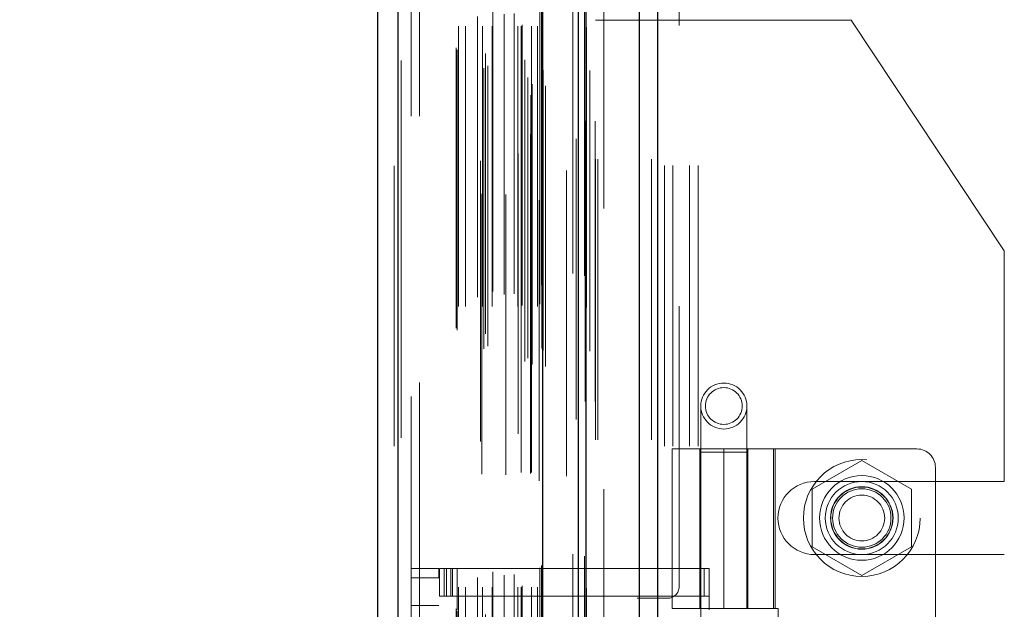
# Model space of a CAD drawing. Header units: inches. Extents: x 0.2 to 10.7, y 0.2 to 7.9.
# Tile 86 of 105: x 6.059 to 6.41, y 3.45 to 3.66. Entities that reach past the tile are written whole.
import ezdxf

# ---------------------------------------------------------------- set-up
doc = ezdxf.new("R2010")
doc.units = ezdxf.units.IN
doc.header["$MEASUREMENT"] = 0
doc.linetypes.add('HIDDEN', pattern=[0.075, 0.05, -0.025])
doc.layers.add('DIMENSIONS', color=140, linetype='Continuous')
doc.styles.add('SLDTEXTSTYLE0', font='TXT', dxfattribs={"width": 0.7})
doc.dimstyles.new('SLDDIMSTYLE0', dxfattribs={"dimtxt": 0.084961, "dimasz": 0.13, "dimexe": 0, "dimexo": 0.0625, "dimgap": 0.02124, "dimtad": 0, "dimtih": 1, "dimtoh": 1, "dimlfac": 12, "dimrnd": 1e-09, "dimzin": 12, "dimdsep": 46, "dimtxsty": 'SLDTEXTSTYLE0', "dimsah": 1, "dimcen": 0.09, "dimadec": 0, "dimazin": 3, "dimtfac": 1, "dimtofl": 0, "dimtmove": 0, "dimatfit": 3, "dimfxl": 0, "dimfrac": 2, "dimtolj": 1, "dimtzin": 12, "dimarcsym": 0})

# ---------------------------------------------------------------- blocks, each defined once
blk = doc.blocks.new('_D_18')
at = {"layer": 'DIMENSIONS'}
for p, q in [((6.30531, 4.64824), (5.77756, 4.64824)), ((5.90256, 4.64824), (5.90256, 4.08164)), ((5.74098, 3.92759), (5.71245, 3.92759)), ((5.71245, 3.92759), (5.71245, 3.79255)), ((6.06413, 3.92759), (6.09266, 3.92759)), ((6.09266, 3.92759), (6.09266, 3.79255)), ((5.71245, 3.79255), (5.74098, 3.79255)), ((6.09266, 3.79255), (6.06413, 3.79255)), ((5.90256, 3.10791), (5.90256, 3.77353)), ((6.30531, 3.10791), (5.77756, 3.10791))]:
    blk.add_line(p, q, dxfattribs=at)
for points in [[(5.90256, 4.64824), (5.88256, 4.51824), (5.92256, 4.51824)], [(5.90256, 3.10791), (5.92256, 3.23791), (5.88256, 3.23791)]]:
    blk.add_solid(points, dxfattribs=at)
at = {"layer": 'DIMENSIONS', "char_height": 0.083333, "attachment_point": 1, "style": 'SLDTEXTSTYLE0'}
for s, insert in [('18.48', (5.74098, 4.05403)), ('469.5', (5.74098, 3.89998))]:
    blk.add_mtext(s, dxfattribs=dict(at, insert=insert))
blk = doc.blocks.new('_D_19')
at = {"layer": 'DIMENSIONS'}
for p, q in [((6.2081, 4.76349), (5.28994, 4.76349)), ((5.41494, 4.76349), (5.41494, 4.15523)), ((5.25336, 4.02509), (5.22483, 4.02509)), ((5.22483, 4.02509), (5.22483, 3.89006)), ((5.57651, 4.02509), (5.60504, 4.02509)), ((5.60504, 4.02509), (5.60504, 3.89006)), ((5.22483, 3.89006), (5.25336, 3.89006)), ((5.60504, 3.89006), (5.57651, 3.89006)), ((5.41494, 2.99258), (5.41494, 3.73601)), ((6.2081, 2.99258), (5.28994, 2.99258))]:
    blk.add_line(p, q, dxfattribs=at)
for points in [[(5.41494, 4.76349), (5.39494, 4.63349), (5.43494, 4.63349)], [(5.41494, 2.99258), (5.43494, 3.12258), (5.39494, 3.12258)]]:
    blk.add_solid(points, dxfattribs=at)
at = {"layer": 'DIMENSIONS', "char_height": 0.083333, "attachment_point": 1, "style": 'SLDTEXTSTYLE0'}
for s, insert in [('21.25', (5.25336, 4.15154)), ('539.8', (5.25336, 3.99749)), ('OPENING', (5.1529, 3.84343))]:
    blk.add_mtext(s, dxfattribs=dict(at, insert=insert))

msp = doc.modelspace()

# ---------------------------------------------------------------- linework, layer by layer
at = {"color": 7, "linetype": 'Continuous', "lineweight": 25}
for p, q in [((6.2798113, 2.9101612), (6.2798113, 4.8548104)), ((6.2861753, 4.8559907), (6.2861753, 2.9101612)), ((6.2580993, 2.9101612), (6.2580993, 4.8455779)), ((6.2607353, 2.9101612), (6.2607353, 4.8458368)), ((6.2452962, 2.9362656), (6.2452962, 4.8198737)), ((6.1937753, 2.9453502), (6.1937753, 4.8107892)), ((6.1863381, 4.807844), (6.1863381, 2.9482953))]:
    msp.add_line(p, q, dxfattribs=at)
at = {"color": 7, "linetype": 'HIDDEN', "lineweight": 18}
for p, q in [((6.2798113, 2.9101612), (6.2798113, 4.8548104)), ((6.2840539, 2.9101612), (6.2840539, 4.8548104)), ((6.2840539, 2.9101612), (6.2840539, 4.8548104)), ((6.2861753, 4.8559907), (6.2861753, 2.9101612)), ((6.2861753, 2.9101612), (6.2861753, 4.8559907)), ((6.2861753, 2.9101612), (6.2861753, 4.8559907)), ((6.2607353, 2.9101612), (6.2607353, 4.8458368)), ((6.2640993, 2.9101612), (6.2640993, 4.8455779)), ((6.264978, 2.9101612), (6.264978, 4.8458368)), ((6.264978, 2.9101612), (6.264978, 4.8458368)), ((6.2604811, 2.9237953), (6.2604811, 4.8323441)), ((6.2410707, 2.9329316), (6.2410707, 4.8232078)), ((6.2410707, 2.9329316), (6.2410707, 4.8232078)), ((6.2409864, 4.8191138), (6.2409864, 2.9370256)), ((6.241496, 2.9369357), (6.241496, 4.8192036)), ((6.2463381, 2.9362656), (6.2463381, 4.8198737)), ((6.238933, 2.9380002), (6.238933, 4.8181391)), ((6.2399253, 2.9392551), (6.2399253, 4.8169223)), ((6.2572259, 4.8173904), (6.2572259, 2.938754)), ((6.2572259, 4.8173888), (6.2572259, 2.9387624)), ((6.2242584, 2.9425639), (6.2242584, 4.8135754)), ((6.22569, 2.943488), (6.22569, 4.8126472)), ((6.2365351, 4.8122346), (6.2365351, 2.9439129)), ((6.2449202, 2.9427136), (6.2449202, 4.8134257)), ((6.2449202, 2.9427136), (6.2449202, 4.8134257)), ((6.2453717, 2.94175), (6.2453717, 4.8143894)), ((6.2453985, 2.9419597), (6.2453985, 4.8141797)), ((6.1937753, 4.8107892), (6.1937753, 2.9453502)), ((6.1948172, 2.9453502), (6.1948172, 4.8107892)), ((6.1948172, 4.8107892), (6.1948172, 2.9453502)), ((6.223078, 4.8095422), (6.223078, 2.9465928)), ((6.2248427, 2.9478663), (6.2248427, 4.808273)), ((6.238902, 2.9455474), (6.238902, 4.810592)), ((6.1923381, 4.807844), (6.1923381, 2.9482953)), ((6.2143931, 2.9498995), (6.2143931, 4.8062399)), ((6.2148258, 2.9491687), (6.2148258, 4.8069706)), ((6.2537892, 4.8060881), (6.2537892, 2.9500268)), ((6.2152264, 2.9576167), (6.2152264, 4.7985227)), ((6.2152264, 2.9576167), (6.2152264, 4.7985227)), ((6.217759, 2.9576167), (6.217759, 4.7985227)), ((6.2235817, 4.7978586), (6.2235817, 2.9582812)), ((6.2237938, 2.9576167), (6.2237938, 4.7985227)), ((6.2272388, 2.9576167), (6.2272388, 4.7985227)), ((6.2321109, 4.7976214), (6.2321109, 2.9585165)), ((6.2364094, 2.9576167), (6.2364094, 4.7985227)), ((6.2375826, 4.7985227), (6.2375826, 2.9576167)), ((6.2375826, 2.9576167), (6.2375826, 4.7985227)), ((6.2379993, 2.9580334), (6.2379993, 4.798106)), ((6.2409159, 4.798106), (6.2409159, 2.9580334)), ((6.2413326, 2.9576167), (6.2413326, 4.7985227)), ((6.2413326, 4.7985227), (6.2413326, 2.9576167)), ((6.2434062, 2.9576167), (6.2434062, 4.7985227)), ((6.2434062, 2.9576167), (6.2434062, 4.7985227)), ((6.2442493, 2.95845), (6.2442493, 4.7976893)), ((6.2442493, 2.95845), (6.2442493, 4.7976893)), ((6.2220672, 2.9609827), (6.2220672, 4.7951567)), ((6.2315635, 2.9619119), (6.2315635, 4.7942275)), ((6.2315635, 2.9619119), (6.2315635, 4.7942275)), ((6.2351185, 2.9621579), (6.2351185, 4.79397)), ((6.2440048, 4.795528), (6.2440048, 2.9606113)), ((6.2275075, 2.9630207), (6.2275075, 4.7931259)), ((6.2443197, 2.9645299), (6.2443197, 4.7916095)), ((6.2443197, 2.9645299), (6.2443197, 4.7916095)), ((6.2448669, 2.9653029), (6.2448669, 4.7908364)), ((6.2448669, 2.9653029), (6.2448669, 4.7908364)), ((6.2601926, 2.9686147), (6.2601926, 4.78749)), ((6.2560588, 2.9693934), (6.2560588, 4.786746)), ((6.2670993, 2.9925779), (6.2670993, 4.7634945)), ((6.2670993, 2.9925779), (6.2670993, 4.7634945)), ((6.2670993, 2.9925779), (6.2670993, 4.7634945)), ((6.2670993, 2.9925779), (6.2670993, 4.7634945)), ((6.1983381, 4.725528), (6.1983381, 3.0306113)), ((6.2013381, 3.0306113), (6.2013381, 4.725528)), ((6.2013381, 3.0306113), (6.2013381, 4.725528)), ((6.2013381, 4.725528), (6.2013381, 3.0306113)), ((6.2013381, 4.725528), (6.2013381, 3.0306113)), ((6.2939326, 3.4577862), (6.2939326, 4.2983695)), ((6.2886826, 3.6597445), (6.2640993, 3.6597445)), ((6.2886826, 3.1079112), (6.2886826, 3.6597445)), ((6.2916826, 3.6597445), (6.2886826, 3.6597445)), ((6.2886826, 3.1079112), (6.2886826, 3.6597445)), ((6.2916826, 3.1079112), (6.2916826, 3.6597445)), ((6.3006826, 3.6597445), (6.2916826, 3.6597445)), ((6.2976826, 3.1079112), (6.2976826, 3.6597445)), ((6.3006826, 3.1079112), (6.3006826, 3.6597445)), ((6.3553076, 3.6597445), (6.3006826, 3.6597445)), ((6.3006826, 3.1079112), (6.3006826, 3.6597445)), ((6.4099326, 3.577505), (6.3553076, 3.6597445)), ((6.4099326, 3.4952654), (6.4099326, 3.577505)), ((6.3016846, 3.5221697), (6.3016846, 3.5057655)), ((6.3180888, 3.5057655), (6.3180888, 3.5221697)), ((6.291514, 3.5068679), (6.3282594, 3.5068679)), ((6.291514, 3.5068679), (6.291514, 3.4499453)), ((6.3013565, 3.5068679), (6.3013565, 3.4499453)), ((6.3180888, 3.5057655), (6.3016846, 3.5057655)), ((6.3016846, 3.5057655), (6.3016846, 3.2597026)), ((6.3098867, 3.5068679), (6.3098867, 3.4499453)), ((6.3098867, 3.4499453), (6.3098867, 3.5068679)), ((6.3180888, 3.2597026), (6.3180888, 3.5057655)), ((6.3181262, 3.5068679), (6.3181262, 3.4499453)), ((6.3184169, 3.4499453), (6.3184169, 3.5068679)), ((6.3276334, 3.4499453), (6.3276334, 3.5068679)), ((6.3787843, 3.5068679), (6.3282594, 3.5068679)), ((6.3282594, 3.4499453), (6.3282594, 3.5068679)), ((6.3590993, 3.5027405), (6.3413493, 3.4924925)), ((6.3768493, 3.4924925), (6.3590993, 3.5027405)), ((6.385346, 3.5003062), (6.385346, 3.2673666)), ((6.3422243, 3.4952654), (6.4099326, 3.4952654)), ((6.3413493, 3.4924925), (6.3413493, 3.4719966)), ((6.3768493, 3.4719966), (6.3768493, 3.4924925)), ((6.3413493, 3.4719966), (6.3590993, 3.4617486)), ((6.3590993, 3.4617486), (6.3768493, 3.4719966)), ((6.3422243, 3.4692237), (6.4099326, 3.4692237)), ((6.4099326, 3.298432), (6.4099326, 3.4692237)), ((6.1983381, 3.464217), (6.2081806, 3.464217)), ((6.2081806, 3.464217), (6.2081806, 3.4609361)), ((6.2085087, 3.4543745), (6.2085087, 3.464217)), ((6.2085087, 3.464217), (6.2101491, 3.464217)), ((6.2101491, 3.4543745), (6.2101491, 3.464217)), ((6.2110029, 3.464217), (6.2101491, 3.464217)), ((6.2101491, 3.4543745), (6.2101491, 3.464217)), ((6.2110029, 3.4543745), (6.2110029, 3.464217)), ((6.2110029, 3.464217), (6.2124907, 3.464217)), ((6.2124907, 3.4543745), (6.2124907, 3.464217)), ((6.3028444, 3.464217), (6.2124907, 3.464217)), ((6.2131019, 3.464217), (6.2131019, 3.4543745)), ((6.2147423, 3.464217), (6.2147423, 3.4543745)), ((6.3028444, 3.4543745), (6.3028444, 3.464217)), ((6.3028444, 3.464217), (6.3046373, 3.464217)), ((6.3046373, 3.4543745), (6.3046373, 3.464217)), ((6.1983381, 3.4609361), (6.2081806, 3.4609361)), ((6.1983381, 3.4609361), (6.2081806, 3.4609361)), ((6.2081806, 3.3067367), (6.2081806, 3.4609361)), ((6.2101491, 3.4543745), (6.2085087, 3.4543745)), ((6.2110029, 3.4543745), (6.2101491, 3.4543745)), ((6.2124907, 3.4543745), (6.2110029, 3.4543745)), ((6.3028444, 3.4543745), (6.2124907, 3.4543745)), ((6.2147423, 3.4543745), (6.2147423, 3.4494532)), ((6.2789326, 3.4536195), (6.2897659, 3.4536195)), ((6.2789326, 3.3140362), (6.2789326, 3.4536195)), ((6.3046373, 3.4543745), (6.3028444, 3.4543745)), ((6.3046373, 3.4543745), (6.3046373, 3.4494532)), ((6.2081806, 3.4510936), (6.1983381, 3.4510936)), ((6.3282594, 3.4499453), (6.291514, 3.4499453)), ((6.3282594, 3.4499453), (6.3292738, 3.4499453)), ((6.3292738, 3.4499453), (6.3292738, 3.3177275))]:
    msp.add_line(p, q, dxfattribs=at)
at = {"color": 7, "linetype": 'HIDDEN', "lineweight": 18, "flags": 128}
for points in [[(6.2639883, 2.923735), (6.2639887, 3.8705157), (6.2639883, 4.8324001)], [(6.2620885, 2.941781), (6.2620887, 3.8629555), (6.2620885, 4.8143604)], [(6.2620885, 2.9417921), (6.2620886, 3.8394541), (6.2620885, 4.8143358)], [(6.2537893, 4.8061119), (6.2537895, 3.8383953), (6.2537893, 2.9500278)], [(6.2609175, 2.9572529), (6.2609182, 3.8629555), (6.2609175, 4.798904)], [(6.2609175, 2.957236), (6.2609182, 3.8979008), (6.2609175, 4.7989029)], [(6.2538014, 4.7972013), (6.2538013, 3.8856207), (6.2538014, 2.9589399)]]:
    msp.add_lwpolyline(points, dxfattribs=at)
at = {"color": 7, "linetype": 'HIDDEN', "lineweight": 18}
for centre, radius in [((6.3098867, 3.5221697), 0.0082021), ((6.3098867, 3.5221697), 0.0065617), ((6.3590993, 3.4822445), 0.0208333), ((6.3590993, 3.4822616), 0.0150919), ((6.3590993, 3.4822445), 0.0130208), ((6.3590993, 3.4822616), 0.0111549), ((6.3590993, 3.4822445), 0.0110417), ((6.3590993, 3.4822445), 0.0104167), ((6.3590993, 3.4822445), 0.0081625)]:
    msp.add_circle(centre, radius, dxfattribs=at)
for centre, radius, start, end in [((6.3787843, 3.5003062), 0.0065617, 0, 90), ((6.3422243, 3.4822445), 0.0130208, 90, 270), ((6.2897659, 3.4577862), 0.0041667, 270, 0)]:
    msp.add_arc(centre, radius, start, end, dxfattribs=at)

# ---------------------------------------------------------------- dimensions: what is measured, and where the dimension line sits
at = {"layer": 'DIMENSIONS'}
dim = msp.add_linear_dim(base=(5.4149378, 4.7634945), p1=(6.2580993, 2.9925779), p2=(6.2580993, 4.7634945), angle=90, text='<>\\POPENING', dimstyle='SLDDIMSTYLE0', dxfattribs=at)
dim.commit()
dim.dimension.update_dxf_attribs({"geometry": '_D_19', "text_midpoint": (5.4149378, 3.9456188), "dimtype": 160})
dim = msp.add_linear_dim(base=(5.9025576, 4.6482445), p1=(6.3553076, 3.1079112), p2=(6.3553076, 4.6482445), angle=90, dimstyle='SLDDIMSTYLE0', dxfattribs=at)
dim.commit()
dim.dimension.update_dxf_attribs({"geometry": '_D_18', "text_midpoint": (5.9025576, 3.9275852), "dimtype": 160})

doc.saveas('drawing.dxf')
